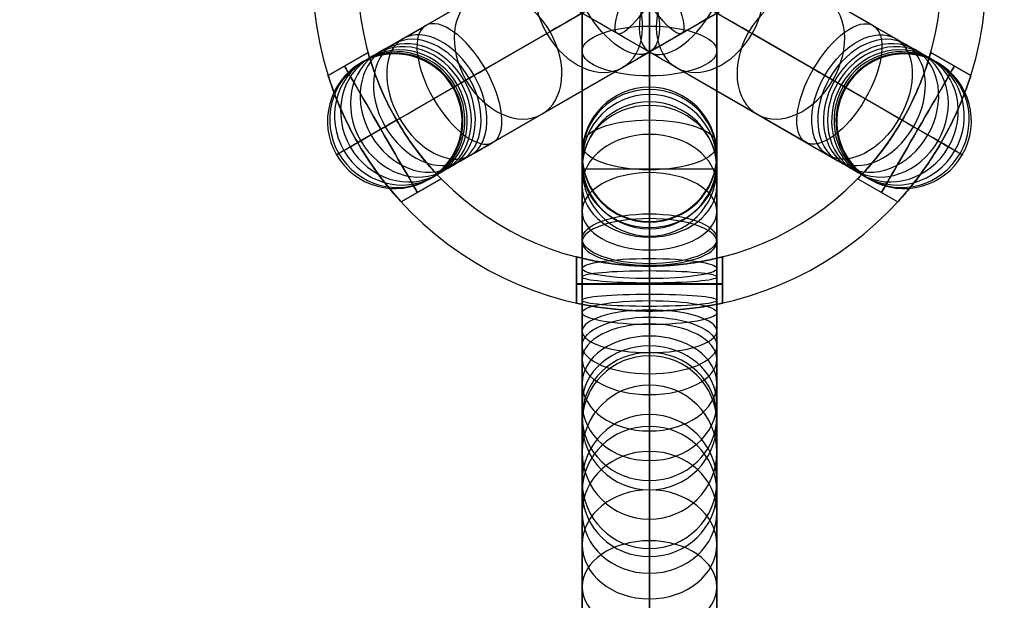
# Model space of a CAD drawing. Header units: millimetres. Extents: x -160 to 160, y -175 to 160.
# Tile 5 of 11: x -28 to 16, y -28 to -2. Entities that reach past the tile are written whole.
import ezdxf

# ---------------------------------------------------------------- set-up
doc = ezdxf.new("R2010")
doc.units = ezdxf.units.MM
doc.header["$MEASUREMENT"] = 0
doc.layers.add('Predefinito', color=7, linetype='Continuous')

msp = doc.modelspace()

# ---------------------------------------------------------------- linework, layer by layer
at = {"layer": 'Predefinito'}
for p, q in [((0, -159.98, -0.078), (0, 160.02, -0.078)), ((0, -159.98, -10.078), (0, 160.02, -10.078)), ((9.959, -2.286, 1423.463), (-139.936, 84.256, 1509.249)), ((-9.959, -2.286, 1457.215), (139.936, 84.256, 1543.002)), ((7.305, -4.218, 1420.775), (-142.59, 82.324, 1506.561)), ((-7.305, -4.218, 1454.527), (142.59, 82.324, 1540.314)), ((-140.282, 80.992, 1511.937), (9.612, -5.55, 1426.151)), ((140.282, 80.992, 1545.69), (-9.612, -5.55, 1459.903)), ((6.959, -7.482, 1423.463), (-142.936, 79.06, 1509.249)), ((-6.959, -7.482, 1457.215), (142.936, 79.06, 1543.002)), ((0, -161.984, 1579.443), (0, 11.1, 1493.656)), ((-3, 9.767, 1490.968), (-3, -163.316, 1576.755)), ((3, 9.767, 1490.968), (3, -163.316, 1576.755)), ((0, 8.435, 1488.28), (0, -164.648, 1574.067)), ((-4.202, 1.038, 1439.064), (-11.392, -3.113, 1447.675)), ((4.202, 1.038, 1405.312), (11.392, -3.113, 1413.922)), ((-0.832, -0.48, 1441.147), (-8.022, -4.631, 1449.757)), ((0.832, -0.48, 1407.394), (8.022, -4.631, 1416.005)), ((0, -10.67, 1477.524), (0, -2.309, 1474.194)), ((-11.762, -6.791, 1445.593), (-4.573, -2.64, 1436.982)), ((11.762, -6.791, 1411.84), (4.573, -2.64, 1403.229)), ((-14.307, -4.507, 1455.5), (-12.526, -3.479, 1455.5)), ((-12.526, -3.479, 1448), (-14.307, -4.507, 1448)), ((-12.526, -3.479, 1451.75), (-14.307, -4.507, 1451.75)), ((-12.526, -3.479, 1448), (-12.526, -3.479, 1455.5)), ((-3, -11.78, 1474.737), (-3, -3.419, 1471.407)), ((3, -11.78, 1474.737), (3, -3.419, 1471.407)), ((12.526, -3.479, 1421.75), (12.526, -3.479, 1414.25)), ((12.526, -3.479, 1414.25), (14.307, -4.507, 1414.25)), ((14.307, -4.507, 1421.75), (12.526, -3.479, 1421.75)), ((14.307, -4.507, 1418), (12.526, -3.479, 1418)), ((-13.416, -3.993, 1455.5), (-13.416, -3.993, 1448)), ((-1.202, -4.158, 1439.064), (-8.392, -8.309, 1447.675)), ((1.202, -4.158, 1405.312), (8.392, -8.309, 1413.922)), ((13.416, -3.993, 1421.75), (13.416, -3.993, 1414.25)), ((-14.307, -4.507, 1455.5), (-14.307, -4.507, 1448)), ((0, -4.529, 1468.62), (0, -12.89, 1471.95)), ((14.307, -4.507, 1414.25), (14.307, -4.507, 1421.75)), ((0, -5.688, 1549.586), (0, -5.035, 1542.115)), ((0, -11.665, 1549.063), (0, -5.688, 1549.586)), ((-11.258, -6.5, 1458.75), (-12.99, -7.5, 1458.75)), ((-11.258, -6.5, 1444.75), (-12.99, -7.5, 1444.75)), ((11.258, -6.5, 1411), (12.99, -7.5, 1411)), ((11.258, -6.5, 1425), (12.99, -7.5, 1425)), ((-3, -8.023, 1541.854), (-3, -8.677, 1549.324)), ((3, -8.023, 1541.854), (3, -8.677, 1549.324)), ((3, -8.677, 1549.324), (-3, -8.677, 1549.324)), ((-9.276, -9.108, 1448), (-11.057, -10.136, 1448)), ((-11.057, -10.136, 1455.5), (-9.276, -9.108, 1455.5)), ((-11.057, -10.136, 1451.75), (-9.276, -9.108, 1451.75)), ((-9.276, -9.108, 1455.5), (-9.276, -9.108, 1448)), ((9.276, -9.108, 1414.25), (11.057, -10.136, 1414.25)), ((9.276, -9.108, 1414.25), (9.276, -9.108, 1421.75)), ((9.276, -9.108, 1421.75), (11.057, -10.136, 1421.75)), ((9.276, -9.108, 1418), (11.057, -10.136, 1418)), ((-10.166, -9.622, 1455.5), (-10.166, -9.622, 1448)), ((10.166, -9.622, 1421.75), (10.166, -9.622, 1414.25)), ((-11.057, -10.136, 1448), (-11.057, -10.136, 1455.5)), ((11.057, -10.136, 1421.75), (11.057, -10.136, 1414.25)), ((0, -11.012, 1541.593), (0, -11.665, 1549.063)), ((-3.25, -12.587, 1475.25), (-3.25, -14.644, 1475.25)), ((-3.25, -12.587, 1475.25), (-3.25, -12.587, 1503.25)), ((-3.25, -12.587, 1503.25), (-3.25, -14.644, 1503.25)), ((-3.25, -14.644, 1489.25), (-3.25, -12.587, 1489.25)), ((-3.25, -12.587, 1535.25), (-3.25, -14.644, 1535.25)), ((3.25, -12.587, 1503.25), (3.25, -12.587, 1475.25)), ((3.25, -12.587, 1475.25), (3.25, -14.644, 1475.25)), ((3.25, -14.644, 1503.25), (3.25, -12.587, 1503.25)), ((3.25, -12.587, 1489.25), (3.25, -14.644, 1489.25)), ((3.25, -12.587, 1535.25), (3.25, -14.644, 1535.25)), ((0, -15, 1538.5), (0, -13, 1538.5)), ((0.001, -13, 1532), (0, -15, 1532)), ((0, -15), (0, -13)), ((0, -15, 1700), (0, -13, 1700)), ((0, -13, 1472), (0, -15, 1472)), ((0, -13, 1506.5), (0, -15, 1506.5)), ((0, -13), (0, -13, 1472)), ((0, -13, 1506.5), (0, -13, 1532)), ((0, -13, 1538.5), (0, -13, 1700)), ((-3.25, -13.615, 1475.25), (-3.25, -13.615, 1503.25)), ((3.25, -13.615, 1475.25), (3.25, -13.615, 1503.25)), ((-3.25, -14.644, 1503.25), (-3.25, -14.644, 1475.25)), ((3.25, -14.644, 1475.25), (3.25, -14.644, 1503.25)), ((0, -15), (0, -15, 1472)), ((0, -15, 1506.5), (0, -15, 1532)), ((0, -15, 1538.5), (0, -15, 1700)), ((0, -151.214, 1602.002), (0, -15.268, 1538.61)), ((-3, -152.482, 1599.283), (-3, -16.536, 1535.891)), ((3, -152.482, 1599.283), (3, -16.536, 1535.891)), ((0, -16.988, 1469.424), (0, -19.603, 1439.538)), ((0, -17.804, 1533.172), (0, -153.75, 1596.564)), ((-3, -22.592, 1439.8), (-3, -19.977, 1469.686)), ((3, -22.592, 1439.8), (3, -19.977, 1469.686)), ((0, -25.58, 1440.061), (0, -22.966, 1469.947))]:
    msp.add_line(p, q, dxfattribs=at)
at = {"layer": 'Predefinito', "extrusion": (1, -4.95646e-13, 4.98038e-13)}
msp.add_arc((-1.199, 1476.981), 9, 248.2863, 316.0467, dxfattribs=at)
at = {"layer": 'Predefinito', "extrusion": (1, -1.39473e-13, 5.68804e-13)}
msp.add_arc((-1.199, 1476.981, -3), 6, 248.2863, 316.0467, dxfattribs=at)
at = {"layer": 'Predefinito', "extrusion": (1, -1.17701e-13, 4.67814e-13)}
msp.add_arc((-1.199, 1476.981, 3), 6, 248.2863, 316.0467, dxfattribs=at)
at = {"layer": 'Predefinito', "extrusion": (-0.5, 0.866025, 4.14134e-13)}
msp.add_arc((-1.199, 1443.229, 0), 9, 248.2863, 316.0467, dxfattribs=at)
at = {"layer": 'Predefinito', "extrusion": (0.5, 0.866025, -4.39987e-13)}
msp.add_arc((1.199, 1409.476), 9, 223.9533, 291.7137, dxfattribs=at)
at = {"layer": 'Predefinito', "extrusion": (-0.601084, -0.347036, 0.719906)}
for centre, start, end in [((0, 996.568, 1038.156), 90, 270), ((0, 996.568, 1044.137), 90, 270), ((0, 996.568, 1038.156), 270, 90), ((0, 996.568, 1050.117), 90, 270), ((0, 996.568, 1044.137), 270, 90), ((0, 996.568, 1050.117), 270, 90)]:
    msp.add_arc(centre, 3, start, end, dxfattribs=at)
at = {"layer": 'Predefinito', "extrusion": (0.601084, -0.347036, 0.719906)}
for centre, start, end in [((0, 973.141, 1013.858), 270, 90), ((0, 973.141, 1013.858), 90, 270), ((0, 973.141, 1019.838), 270, 90), ((0, 973.141, 1019.838), 90, 270), ((0, 973.141, 1025.819), 270, 90), ((0, 973.141, 1025.819), 90, 270)]:
    msp.add_arc(centre, 3, start, end, dxfattribs=at)
at = {"layer": 'Predefinito', "extrusion": (1, 7.46743e-13, 1.45532e-12)}
msp.add_arc((-1.199, 1476.981, 0), 3, 248.2863, 316.0467, dxfattribs=at)
at = {"layer": 'Predefinito'}
for centre, radius, end in [((0, 0.02, -0.078), 160, 0), ((0, 0.02, -10.078), 160, 0), ((0, 0.02, -5.078), 160, 0), ((0, 0, 1700), 15, 360), ((0, 0), 15, 360), ((0, 0, 850), 15, 360), ((0, 0), 13, 360), ((0, 0, 1700), 13, 360), ((0, 0, 850), 13, 360)]:
    msp.add_arc(centre, radius, 180, end, dxfattribs=at)
at = {"layer": 'Predefinito', "extrusion": (0.846574, -0.48877, 0.210752)}
msp.add_arc((0, 1372.071, 295.878), 3, 90, 270, dxfattribs=at)
at = {"layer": 'Predefinito', "extrusion": (0.846574, 0.48877, -0.210752)}
msp.add_arc((0, 1405.066, -302.992), 3, 90, 270, dxfattribs=at)
at = {"layer": 'Predefinito', "extrusion": (0.753862, 0.435242, -0.492195)}
msp.add_arc((0, 1250.899, -709.306), 3, 90, 270, dxfattribs=at)
at = {"layer": 'Predefinito', "extrusion": (0.753862, -0.435242, 0.492195)}
msp.add_arc((0, 1221.518, 692.693), 3, 90, 270, dxfattribs=at)
at = {"layer": 'Predefinito', "extrusion": (0.5, 0.866025, -4.29084e-13)}
msp.add_arc((1.199, 1409.476, -3), 6, 223.9533, 291.7137, dxfattribs=at)
at = {"layer": 'Predefinito', "extrusion": (-0.5, 0.866025, 5.62908e-13)}
msp.add_arc((-1.199, 1443.229, -3), 6, 248.2863, 316.0467, dxfattribs=at)
at = {"layer": 'Predefinito', "extrusion": (0.775946, 0.447992, 0.444084)}
for start, end in [(270, 90), (90, 270)]:
    msp.add_arc((0, 1309.981, 638.375), 3, start, end, dxfattribs=at)
at = {"layer": 'Predefinito', "extrusion": (0.775946, -0.447992, -0.444084)}
for start, end in [(270, 90), (90, 270)]:
    msp.add_arc((0, 1279.739, -623.386), 3, start, end, dxfattribs=at)
at = {"layer": 'Predefinito', "extrusion": (-0.5, 0.866025, 7.10044e-14)}
msp.add_arc((7.103, 1451.839, 3), 6, 316.0467, 63.6352, dxfattribs=at)
at = {"layer": 'Predefinito', "extrusion": (0.667039, 0.385115, 0.637766)}
for start, end in [(270, 90), (90, 270)]:
    msp.add_arc((0, 1128.781, 920.463), 3, start, end, dxfattribs=at)
at = {"layer": 'Predefinito', "extrusion": (5.26665e-13, 0.929044, -0.36997)}
msp.add_arc((0, 1365.737, -547.552), 3, 270, 90, dxfattribs=at)
at = {"layer": 'Predefinito', "extrusion": (-6.74108e-13, 0.929044, -0.36997)}
msp.add_arc((0, 1365.737, -547.552), 3, 90, 270, dxfattribs=at)
at = {"layer": 'Predefinito', "extrusion": (0.667039, -0.385115, -0.637766)}
for start, end in [(270, 90), (90, 270)]:
    msp.add_arc((0, 1102.783, -898.937), 3, start, end, dxfattribs=at)
at = {"layer": 'Predefinito', "extrusion": (0.5, 0.866025, -7.17012e-14)}
msp.add_arc((-7.103, 1418.087, 3), 6, 116.3648, 223.9533, dxfattribs=at)
at = {"layer": 'Predefinito', "extrusion": (0.339797, 0.196182, 0.91981)}
for start, end in [(270, 90), (90, 270)]:
    msp.add_arc((0, 582.183, 1332.63), 3, start, end, dxfattribs=at)
at = {"layer": 'Predefinito', "extrusion": (-0.442047, -0.255216, 0.859918)}
for start, end in [(90, 270), (270, 90)]:
    msp.add_arc((0, 728.957, 1252.089), 3, start, end, dxfattribs=at)
at = {"layer": 'Predefinito', "extrusion": (0.518019, 0.299078, 0.801379)}
for start, end in [(270, 90), (90, 270)]:
    msp.add_arc((0, 880.12, 1159.225), 3, start, end, dxfattribs=at)
at = {"layer": 'Predefinito', "extrusion": (-0.518019, 0.299078, 0.801379)}
for start, end in [(90, 270), (270, 90)]:
    msp.add_arc((0, 859.93, 1132.176), 3, start, end, dxfattribs=at)
at = {"layer": 'Predefinito', "extrusion": (0.442047, -0.255216, 0.859918)}
for start, end in [(270, 90), (90, 270)]:
    msp.add_arc((0, 711.729, 1223.064), 3, start, end, dxfattribs=at)
at = {"layer": 'Predefinito', "extrusion": (-0.339797, 0.196182, 0.91981)}
for start, end in [(90, 270), (270, 90)]:
    msp.add_arc((0, 568.939, 1301.584), 3, start, end, dxfattribs=at)
at = {"layer": 'Predefinito', "extrusion": (-0.051658, -0.029825, 0.998219)}
for start, end in [(90, 270), (270, 90)]:
    msp.add_arc((0, 73.511, 1449.678), 3, start, end, dxfattribs=at)
at = {"layer": 'Predefinito', "extrusion": (-0.254014, -0.146655, 0.956017)}
for start, end in [(90, 270), (270, 90)]:
    msp.add_arc((0, 413.049, 1390.067), 3, start, end, dxfattribs=at)
at = {"layer": 'Predefinito', "extrusion": (0.254014, -0.146655, 0.956017)}
for start, end in [(270, 90), (90, 270)]:
    msp.add_arc((0, 403.149, 1357.799), 3, start, end, dxfattribs=at)
at = {"layer": 'Predefinito', "extrusion": (0.051658, -0.029825, 0.998219)}
for start, end in [(270, 90), (90, 270)]:
    msp.add_arc((0, 71.498, 1415.985), 3, start, end, dxfattribs=at)
at = {"layer": 'Predefinito', "extrusion": (0.148016, 0.085457, 0.985286)}
for start, end in [(270, 90), (90, 270)]:
    msp.add_arc((0, 261.138, 1429.263), 3, start, end, dxfattribs=at)
at = {"layer": 'Predefinito', "extrusion": (-0.148016, 0.085457, 0.985286)}
for start, end in [(90, 270), (270, 90)]:
    msp.add_arc((0, 255.369, 1396.007), 3, start, end, dxfattribs=at)
at = {"layer": 'Predefinito', "extrusion": (0.866025, 0.5, -8.65682e-15)}
msp.add_arc((0, 1455.5, -13.806), 3.25, 0, 180, dxfattribs=at)
at = {"layer": 'Predefinito', "extrusion": (0.866025, 0.5, -2.57991e-15)}
msp.add_arc((0, 1448, -13.806), 3.25, 180, 0, dxfattribs=at)
at = {"layer": 'Predefinito', "extrusion": (-0.5, 0.866025, 2.02974e-13)}
msp.add_arc((7.103, 1451.839), 3, 316.0467, 63.6352, dxfattribs=at)
at = {"layer": 'Predefinito', "extrusion": (0.5, 0.866025, -2.15639e-13)}
msp.add_arc((-7.103, 1418.087), 3, 116.3648, 223.9533, dxfattribs=at)
at = {"layer": 'Predefinito', "extrusion": (0.866025, -0.5, 2.66716e-15)}
msp.add_arc((0, 1414.25, 13.806), 3.25, 180, 0, dxfattribs=at)
at = {"layer": 'Predefinito', "extrusion": (0.866025, -0.5, 1.32627e-14)}
msp.add_arc((0, 1421.75, 13.806), 3.25, 0, 180, dxfattribs=at)
at = {"layer": 'Predefinito', "extrusion": (1, -3.593e-13, -4.63212e-14)}
msp.add_arc((-14, 1541.329), 9, 245, 5.0161, dxfattribs=at)
at = {"layer": 'Predefinito', "extrusion": (-2.32127e-13, -0.087156, 0.996195)}
msp.add_arc((0, 126.389, 1536.686), 3, 90, 270, dxfattribs=at)
at = {"layer": 'Predefinito', "extrusion": (-1.27582e-12, 0.169185, 0.985584)}
msp.add_arc((0, 268.568, 1516.743), 3, 270, 90, dxfattribs=at)
at = {"layer": 'Predefinito', "extrusion": (-1.53993e-13, -0.087156, 0.996195)}
msp.add_arc((0, 126.389, 1536.686), 3, 270, 90, dxfattribs=at)
at = {"layer": 'Predefinito', "extrusion": (-4.5213e-13, 0.169185, 0.985584)}
msp.add_arc((0, 268.568, 1516.743), 3, 90, 270, dxfattribs=at)
at = {"layer": 'Predefinito', "extrusion": (-0.5, 0.866025, 3.47055e-15)}
msp.add_arc((7.103, 1451.839), 9, 316.0467, 63.6352, dxfattribs=at)
at = {"layer": 'Predefinito', "extrusion": (1.46644e-12, -0.087156, 0.996195)}
msp.add_arc((0, 126.389, 1544.185), 3, 90, 270, dxfattribs=at)
at = {"layer": 'Predefinito', "extrusion": (3.30356e-14, -0.087156, 0.996195)}
msp.add_arc((0, 126.389, 1540.435), 3, 90, 270, dxfattribs=at)
at = {"layer": 'Predefinito', "extrusion": (-4.17447e-14, -0.087156, 0.996195)}
msp.add_arc((0, 126.389, 1540.435), 3, 270, 90, dxfattribs=at)
at = {"layer": 'Predefinito', "extrusion": (1.46956e-12, -0.087156, 0.996195)}
msp.add_arc((0, 126.389, 1544.185), 3, 270, 90, dxfattribs=at)
at = {"layer": 'Predefinito', "extrusion": (0.5, 0.866025, -2.2574e-14)}
msp.add_arc((-7.103, 1418.087), 9, 116.3648, 223.9533, dxfattribs=at)
at = {"layer": 'Predefinito', "extrusion": (-7.5699e-13, 0.422654, 0.906291)}
msp.add_arc((0, 658.136, 1390.977), 3, 270, 90, dxfattribs=at)
at = {"layer": 'Predefinito', "extrusion": (-7.62371e-13, 0.422654, 0.906291)}
msp.add_arc((0, 658.136, 1390.977), 3, 90, 270, dxfattribs=at)
at = {"layer": 'Predefinito', "extrusion": (9.03642e-12, 0.929044, -0.36997)}
msp.add_arc((0, 1365.737, -552.053), 3, 270, 90, dxfattribs=at)
at = {"layer": 'Predefinito', "extrusion": (8.88633e-12, 0.929044, -0.36997)}
msp.add_arc((0, 1365.737, -552.053), 3, 90, 270, dxfattribs=at)
at = {"layer": 'Predefinito', "extrusion": (-3.46371e-13, 0.646298, 0.763085)}
msp.add_arc((0, 1000.841, 1167.118), 3, 270, 90, dxfattribs=at)
at = {"layer": 'Predefinito', "extrusion": (-3.28576e-13, 0.646298, 0.763085)}
msp.add_arc((0, 1000.841, 1167.118), 3, 90, 270, dxfattribs=at)
at = {"layer": 'Predefinito', "extrusion": (-0.5, 0.866025, 8.40144e-14)}
msp.add_arc((7.103, 1451.839, -3), 6, 316.0467, 63.6352, dxfattribs=at)
at = {"layer": 'Predefinito', "extrusion": (1, -1.01372e-13, 1.44709e-13)}
msp.add_arc((-14, 1541.329, -3), 6, 245, 5.0241, dxfattribs=at)
at = {"layer": 'Predefinito', "extrusion": (1, -7.18262e-14, 1.02532e-13)}
msp.add_arc((-14, 1541.329, 3), 6, 245, 5.0241, dxfattribs=at)
at = {"layer": 'Predefinito', "extrusion": (0.5, 0.866025, -9.35072e-14)}
msp.add_arc((-7.103, 1418.087, -3), 6, 116.3648, 223.9533, dxfattribs=at)
at = {"layer": 'Predefinito', "extrusion": (-3.79591e-13, 0.819152, 0.573576)}
msp.add_arc((0, 1264.613, 872.603), 3, 270, 90, dxfattribs=at)
at = {"layer": 'Predefinito', "extrusion": (-5.13719e-15, 0.819152, 0.573576)}
msp.add_arc((0, 1264.613, 872.603), 3, 90, 270, dxfattribs=at)
at = {"layer": 'Predefinito', "extrusion": (1.75467e-11, 0.929044, -0.36997)}
msp.add_arc((0, 1365.737, -556.553), 3, 270, 90, dxfattribs=at)
at = {"layer": 'Predefinito', "extrusion": (-3.94967e-13, 0.938113, 0.346329)}
msp.add_arc((0, 1444.789, 520.673), 3, 270, 90, dxfattribs=at)
at = {"layer": 'Predefinito', "extrusion": (1, -3.90599e-13, -3.84468e-15)}
msp.add_arc((-14, 1469.163), 9, 68.2862, 174.9999, dxfattribs=at)
at = {"layer": 'Predefinito', "extrusion": (1.75181e-11, 0.929044, -0.36997)}
msp.add_arc((0, 1365.737, -556.553), 3, 90, 270, dxfattribs=at)
at = {"layer": 'Predefinito', "extrusion": (4.38042e-13, 0.938113, 0.346329)}
msp.add_arc((0, 1444.789, 520.673), 3, 90, 270, dxfattribs=at)
at = {"layer": 'Predefinito', "extrusion": (1, 9.47702e-13, 3.24715e-13)}
msp.add_arc((-14, 1541.329), 3, 245, 5.0483, dxfattribs=at)
at = {"layer": 'Predefinito', "extrusion": (1, 5.30612e-14, -1.09842e-13)}
msp.add_arc((-14, 1469.163, -3), 6, 68.2862, 174.9999, dxfattribs=at)
at = {"layer": 'Predefinito', "extrusion": (1, 1.17428e-14, -4.27931e-14)}
msp.add_arc((-14, 1469.163, 3), 6, 68.2862, 174.9999, dxfattribs=at)
at = {"layer": 'Predefinito', "extrusion": (1.7073e-11, 0.988866, -0.148807)}
msp.add_arc((0, 1456.722, -232.466), 3, 270, 90, dxfattribs=at)
at = {"layer": 'Predefinito', "extrusion": (1.68703e-11, 0.988866, -0.148807)}
msp.add_arc((0, 1456.722, -232.466), 3, 90, 270, dxfattribs=at)
at = {"layer": 'Predefinito', "extrusion": (1, 1.19198e-12, -6.6191e-14)}
msp.add_arc((-14, 1469.163), 3, 68.2862, 174.9999, dxfattribs=at)
at = {"layer": 'Predefinito', "extrusion": (2.47906e-14, 0.996191, 0.087196)}
msp.add_arc((0, 1530.679, 120.45), 3, 270, 90, dxfattribs=at)
at = {"layer": 'Predefinito', "extrusion": (4.33167e-14, 0.996191, 0.087196)}
msp.add_arc((0, 1530.679, 120.45), 3, 90, 270, dxfattribs=at)
at = {"layer": 'Predefinito', "extrusion": (0, 1, 0)}
for centre, start, end in [((0, 1535.25, -13.794), 269.9903, 90), ((0, 1475.25, -13.806), 180, 0), ((0, 1503.25, -13.806), 0, 180)]:
    msp.add_arc(centre, 3.25, start, end, dxfattribs=at)
at = {"layer": 'Predefinito', "extrusion": (-2.73286e-16, 1, -2.7329e-16)}
msp.add_arc((0, 1535.25, -13.782), 3.25, 90, 269.9982, dxfattribs=at)
at = {"layer": 'Predefinito', "extrusion": (1.47968e-11, 0.996248, 0.08654)}
msp.add_arc((0, 1470.862, 113.194), 3, 270, 90, dxfattribs=at)
at = {"layer": 'Predefinito', "extrusion": (1.49729e-11, 0.996248, 0.08654)}
msp.add_arc((0, 1470.862, 113.194), 3, 90, 270, dxfattribs=at)
at = {"layer": 'Predefinito', "extrusion": (-2.1292e-13, 0.984011, -0.17811)}
msp.add_arc((0, 1508.19, -288.303), 3, 270, 90, dxfattribs=at)
at = {"layer": 'Predefinito', "extrusion": (8.36763e-14, 0.984011, -0.17811)}
msp.add_arc((0, 1508.19, -288.303), 3, 90, 270, dxfattribs=at)
at = {"layer": 'Predefinito', "extrusion": (-1.17692e-13, 0.906308, -0.422618)}
msp.add_arc((0, 1385.001, -664.082), 3, 270, 90, dxfattribs=at)
at = {"layer": 'Predefinito', "extrusion": (1.20137e-11, 0.948395, 0.317092)}
msp.add_arc((0, 1403.785, 452.582), 3, 270, 90, dxfattribs=at)
at = {"layer": 'Predefinito', "extrusion": (1.2018e-11, 0.948395, 0.317092)}
msp.add_arc((0, 1403.785, 452.582), 3, 90, 270, dxfattribs=at)
at = {"layer": 'Predefinito', "extrusion": (-2.11974e-13, 0.906308, -0.422618)}
msp.add_arc((0, 1385.001, -664.082), 3, 90, 270, dxfattribs=at)
at = {"layer": 'Predefinito', "extrusion": (9.57194e-12, 0.851333, 0.524626)}
msp.add_arc((0, 1264.091, 758.842), 3, 270, 90, dxfattribs=at)
at = {"layer": 'Predefinito', "extrusion": (8.16017e-12, 0.851333, 0.524626)}
msp.add_arc((0, 1264.091, 758.842), 3, 90, 270, dxfattribs=at)
at = {"layer": 'Predefinito', "extrusion": (7.01115e-12, 0.709583, 0.704622)}
msp.add_arc((0, 1058.357, 1025.27), 3, 270, 90, dxfattribs=at)
at = {"layer": 'Predefinito', "extrusion": (4.73494e-12, 0.709583, 0.704622)}
msp.add_arc((0, 1058.357, 1025.27), 3, 90, 270, dxfattribs=at)
at = {"layer": 'Predefinito', "extrusion": (4.08395e-12, 0.525153, 0.851008)}
msp.add_arc((0, 789.45, 1242.917), 3, 270, 90, dxfattribs=at)
at = {"layer": 'Predefinito', "extrusion": (1.70744e-12, 0.525153, 0.851008)}
msp.add_arc((0, 789.45, 1242.917), 3, 90, 270, dxfattribs=at)
at = {"layer": 'Predefinito', "extrusion": (1.16014e-13, 0.087158, 0.996194)}
msp.add_arc((0, 147.996, 1462.352), 3, 270, 90, dxfattribs=at)
at = {"layer": 'Predefinito', "extrusion": (5.83508e-13, 0.311606, 0.950212)}
msp.add_arc((0, 477.102, 1391.653), 3, 270, 90, dxfattribs=at)
at = {"layer": 'Predefinito', "extrusion": (-6.31199e-13, 0.311606, 0.950212)}
msp.add_arc((0, 477.102, 1391.653), 3, 90, 270, dxfattribs=at)
at = {"layer": 'Predefinito', "extrusion": (1.94614e-13, 0.087158, 0.996194)}
msp.add_arc((0, 147.996, 1462.352), 3, 90, 270, dxfattribs=at)
at = {"layer": 'Predefinito', "extrusion": (3.06165e-13, 0.087158, 0.996194)}
msp.add_arc((0, 147.996, 1447.352), 3, 270, 90, dxfattribs=at)
at = {"layer": 'Predefinito', "extrusion": (4.05032e-15, 0.087158, 0.996194)}
msp.add_arc((0, 147.996, 1447.352), 3, 90, 270, dxfattribs=at)
at = {"layer": 'Predefinito', "extrusion": (1.88878e-12, 0.087158, 0.996194)}
msp.add_arc((0, 147.996, 1432.352), 3, 270, 90, dxfattribs=at)
at = {"layer": 'Predefinito', "extrusion": (1, -1.71634e-13, 1.96289e-15)}
msp.add_arc((-37.535, 1441.107), 18, 187.5, 354.9999, dxfattribs=at)
at = {"layer": 'Predefinito', "extrusion": (-1.43014e-12, 0.087158, 0.996194)}
msp.add_arc((0, 147.996, 1432.352), 3, 90, 270, dxfattribs=at)
at = {"layer": 'Predefinito', "extrusion": (3.19495e-13, 0.256332, 0.966589)}
msp.add_arc((0, 390.683, 1383.337), 3, 270, 90, dxfattribs=at)
at = {"layer": 'Predefinito', "extrusion": (3.21923e-13, 0.256332, 0.966589)}
msp.add_arc((0, 390.683, 1383.337), 3, 90, 270, dxfattribs=at)
at = {"layer": 'Predefinito', "extrusion": (-1.39405e-13, 0.426013, 0.904717)}
msp.add_arc((0, 632.888, 1287.804), 3, 270, 90, dxfattribs=at)
at = {"layer": 'Predefinito', "extrusion": (-1.46972e-13, 0.426013, 0.904717)}
msp.add_arc((0, 632.888, 1287.804), 3, 90, 270, dxfattribs=at)
at = {"layer": 'Predefinito', "extrusion": (1, 1.53152e-14, -1.03828e-14)}
msp.add_arc((-37.535, 1441.107, -3), 15, 187.5, 354.9999, dxfattribs=at)
at = {"layer": 'Predefinito', "extrusion": (1, 1.51239e-14, -1.61401e-15)}
msp.add_arc((-37.535, 1441.107, 3), 15, 187.5, 354.9999, dxfattribs=at)
at = {"layer": 'Predefinito', "extrusion": (7.47748e-13, 0.587041, 0.809558)}
msp.add_arc((0, 861.375, 1144.625), 3, 270, 90, dxfattribs=at)
at = {"layer": 'Predefinito', "extrusion": (3.1338e-13, 0.587041, 0.809558)}
msp.add_arc((0, 861.375, 1144.625), 3, 90, 270, dxfattribs=at)
at = {"layer": 'Predefinito', "extrusion": (8.25566e-13, 0.729867, 0.683589)}
msp.add_arc((0, 1062.475, 957.73), 3, 270, 90, dxfattribs=at)
at = {"layer": 'Predefinito', "extrusion": (-7.90918e-13, 0.729867, 0.683589)}
msp.add_arc((0, 1062.475, 957.73), 3, 90, 270, dxfattribs=at)
at = {"layer": 'Predefinito', "extrusion": (1, 2.94574e-13, 4.32255e-14)}
msp.add_arc((-37.535, 1441.107), 12, 187.5, 354.9999, dxfattribs=at)
at = {"layer": 'Predefinito'}
for points, knots in [([(-12.526, -3.479, 1455.5), (-12.526, -3.479, 1455.923), (-12.504, -3.561, 1456.34), (-12.409, -3.879, 1457.13), (-12.335, -4.115, 1457.492), (-12.125, -4.698, 1458.102), (-11.99, -5.039, 1458.344), (-11.66, -5.762, 1458.668), (-11.47, -6.134, 1458.75), (-11.047, -6.866, 1458.75), (-10.82, -7.217, 1458.668), (-10.359, -7.864, 1458.345), (-10.131, -8.152, 1458.103), (-9.732, -8.625, 1457.493), (-9.564, -8.806, 1457.131), (-9.336, -9.048, 1456.341), (-9.276, -9.108, 1455.923), (-9.276, -9.108, 1455.5)], [0, 0, 0, 0, 0.00125599, 0.00125599, 0.0025479, 0.0025479, 0.00384234, 0.00384234, 0.00509916, 0.00509916, 0.00635601, 0.00635601, 0.00764943, 0.00764943, 0.00894088, 0.00894088, 0.01019838, 0.01019838, 0.01019838, 0.01019838]), ([(-9.276, -9.108, 1448), (-9.276, -9.108, 1447.577), (-9.336, -9.048, 1447.161), (-9.564, -8.807, 1446.371), (-9.732, -8.625, 1446.008), (-10.131, -8.152, 1445.398), (-10.359, -7.864, 1445.156), (-10.82, -7.217, 1444.832), (-11.047, -6.866, 1444.75), (-11.47, -6.134, 1444.75), (-11.66, -5.762, 1444.832), (-11.99, -5.039, 1445.156), (-12.125, -4.698, 1445.398), (-12.335, -4.116, 1446.007), (-12.409, -3.88, 1446.369), (-12.504, -3.561, 1447.16), (-12.526, -3.479, 1447.577), (-12.526, -3.479, 1448)], [0, 0, 0, 0, 0.00125601, 0.00125601, 0.00254793, 0.00254793, 0.00384237, 0.00384237, 0.00509918, 0.00509918, 0.00635603, 0.00635603, 0.00764943, 0.00764943, 0.00894088, 0.00894088, 0.01019838, 0.01019838, 0.01019838, 0.01019838]), ([(12.526, -3.479, 1414.25), (12.526, -3.479, 1413.828), (12.504, -3.561, 1413.411), (12.409, -3.879, 1412.621), (12.335, -4.115, 1412.258), (12.125, -4.698, 1411.648), (11.99, -5.039, 1411.406), (11.66, -5.762, 1411.083), (11.47, -6.134, 1411), (11.047, -6.866, 1411), (10.82, -7.217, 1411.083), (10.359, -7.864, 1411.406), (10.131, -8.152, 1411.648), (9.732, -8.625, 1412.257), (9.564, -8.806, 1412.62), (9.336, -9.048, 1413.41), (9.276, -9.108, 1413.827), (9.276, -9.108, 1414.25)], [0, 0, 0, 0, 0.00125599, 0.00125599, 0.0025479, 0.0025479, 0.00384234, 0.00384234, 0.00509916, 0.00509916, 0.00635601, 0.00635601, 0.00764943, 0.00764943, 0.00894088, 0.00894088, 0.01019838, 0.01019838, 0.01019838, 0.01019838]), ([(9.276, -9.108, 1421.75), (9.276, -9.108, 1422.173), (9.336, -9.048, 1422.59), (9.564, -8.807, 1423.38), (9.732, -8.625, 1423.742), (10.131, -8.152, 1424.353), (10.359, -7.864, 1424.595), (10.82, -7.217, 1424.918), (11.047, -6.866, 1425), (11.47, -6.134, 1425), (11.66, -5.762, 1424.918), (11.99, -5.039, 1424.595), (12.125, -4.698, 1424.353), (12.335, -4.116, 1423.743), (12.409, -3.88, 1423.381), (12.504, -3.561, 1422.591), (12.526, -3.479, 1422.173), (12.526, -3.479, 1421.75)], [0, 0, 0, 0, 0.00125601, 0.00125601, 0.00254793, 0.00254793, 0.00384237, 0.00384237, 0.00509918, 0.00509918, 0.00635603, 0.00635603, 0.00764943, 0.00764943, 0.00894088, 0.00894088, 0.01019838, 0.01019838, 0.01019838, 0.01019838]), ([(-11.057, -10.136, 1455.5), (-11.057, -10.136, 1455.919), (-11.113, -10.076, 1456.333), (-11.331, -9.831, 1457.125), (-11.493, -9.644, 1457.491), (-11.883, -9.16, 1458.105), (-12.105, -8.866, 1458.348), (-12.557, -8.213, 1458.669), (-12.78, -7.864, 1458.75), (-13.2, -7.137, 1458.75), (-13.392, -6.769, 1458.669), (-13.731, -6.051, 1458.348), (-13.874, -5.711, 1458.105), (-14.099, -5.131, 1457.491), (-14.179, -4.897, 1457.125), (-14.282, -4.587, 1456.333), (-14.307, -4.507, 1455.92), (-14.307, -4.507, 1455.5)], [-0.01018836, -0.01018836, -0.01018836, -0.01018836, -0.00894207, -0.00894207, -0.00764127, -0.00764127, -0.00634207, -0.00634207, -0.00509417, -0.00509417, -0.00384729, -0.00384729, -0.00254709, -0.00254709, -0.00124636, -0.00124636, 0, 0, 0, 0]), ([(-14.307, -4.507, 1448), (-14.307, -4.507, 1447.581), (-14.282, -4.587, 1447.167), (-14.179, -4.897, 1446.375), (-14.099, -5.131, 1446.01), (-13.874, -5.711, 1445.395), (-13.731, -6.05, 1445.153), (-13.392, -6.768, 1444.831), (-13.2, -7.136, 1444.75), (-12.781, -7.863, 1444.75), (-12.558, -8.213, 1444.831), (-12.106, -8.866, 1445.152), (-11.883, -9.16, 1445.395), (-11.493, -9.644, 1446.01), (-11.331, -9.831, 1446.375), (-11.113, -10.076, 1447.167), (-11.057, -10.136, 1447.581), (-11.057, -10.136, 1448)], [-0.01018836, -0.01018836, -0.01018836, -0.01018836, -0.00894207, -0.00894207, -0.00764127, -0.00764127, -0.00634207, -0.00634207, -0.00509417, -0.00509417, -0.00384729, -0.00384729, -0.00254709, -0.00254709, -0.00124636, -0.00124636, 0, 0, 0, 0]), ([(11.057, -10.136, 1414.25), (11.057, -10.136, 1413.831), (11.113, -10.076, 1413.417), (11.331, -9.831, 1412.625), (11.493, -9.644, 1412.26), (11.883, -9.16, 1411.645), (12.105, -8.866, 1411.403), (12.557, -8.213, 1411.081), (12.78, -7.864, 1411), (13.2, -7.137, 1411), (13.392, -6.769, 1411.081), (13.731, -6.051, 1411.402), (13.874, -5.711, 1411.645), (14.099, -5.131, 1412.26), (14.179, -4.897, 1412.625), (14.282, -4.587, 1413.417), (14.307, -4.507, 1413.831), (14.307, -4.507, 1414.25)], [-0.01018836, -0.01018836, -0.01018836, -0.01018836, -0.00894207, -0.00894207, -0.00764127, -0.00764127, -0.00634207, -0.00634207, -0.00509417, -0.00509417, -0.00384729, -0.00384729, -0.00254709, -0.00254709, -0.00124636, -0.00124636, 0, 0, 0, 0]), ([(14.307, -4.507, 1421.75), (14.307, -4.507, 1422.17), (14.282, -4.587, 1422.584), (14.179, -4.897, 1423.375), (14.099, -5.131, 1423.741), (13.874, -5.711, 1424.355), (13.731, -6.05, 1424.598), (13.392, -6.768, 1424.919), (13.2, -7.136, 1425), (12.781, -7.863, 1425), (12.558, -8.213, 1424.919), (12.106, -8.866, 1424.598), (11.883, -9.16, 1424.355), (11.493, -9.644, 1423.741), (11.331, -9.831, 1423.375), (11.113, -10.076, 1422.584), (11.057, -10.136, 1422.17), (11.057, -10.136, 1421.75)], [-0.01018836, -0.01018836, -0.01018836, -0.01018836, -0.00894207, -0.00894207, -0.00764127, -0.00764127, -0.00634207, -0.00634207, -0.00509417, -0.00509417, -0.00384729, -0.00384729, -0.00254709, -0.00254709, -0.00124636, -0.00124636, 0, 0, 0, 0]), ([(3.25, -12.587, 1475.25), (3.25, -12.587, 1474.827), (3.168, -12.609, 1474.411), (2.845, -12.686, 1473.621), (2.604, -12.74, 1473.258), (1.995, -12.85, 1472.648), (1.631, -12.904, 1472.406), (0.84, -12.979, 1472.082), (0.423, -13, 1472), (-0.423, -13, 1472), (-0.84, -12.979, 1472.082), (-1.631, -12.904, 1472.406), (-1.994, -12.85, 1472.647), (-2.603, -12.74, 1473.257), (-2.845, -12.686, 1473.62), (-3.168, -12.609, 1474.41), (-3.25, -12.587, 1474.827), (-3.25, -12.587, 1475.25)], [0, 0, 0, 0, 0.00125604, 0.00125604, 0.00254723, 0.00254723, 0.00384211, 0.00384211, 0.0050992, 0.0050992, 0.00635626, 0.00635626, 0.00764936, 0.00764936, 0.00894221, 0.00894221, 0.01019838, 0.01019838, 0.01019838, 0.01019838]), ([(-3.25, -12.587, 1503.25), (-3.25, -12.587, 1503.673), (-3.168, -12.609, 1504.089), (-2.845, -12.686, 1504.879), (-2.604, -12.74, 1505.242), (-1.995, -12.85, 1505.852), (-1.631, -12.904, 1506.094), (-0.84, -12.979, 1506.418), (-0.423, -13, 1506.5), (0.423, -13, 1506.5), (0.84, -12.979, 1506.418), (1.631, -12.904, 1506.094), (1.994, -12.85, 1505.853), (2.603, -12.74, 1505.243), (2.845, -12.686, 1504.88), (3.168, -12.609, 1504.09), (3.25, -12.587, 1503.673), (3.25, -12.587, 1503.25)], [0, 0, 0, 0, 0.00125604, 0.00125604, 0.00254723, 0.00254723, 0.00384211, 0.00384211, 0.0050992, 0.0050992, 0.00635626, 0.00635626, 0.00764936, 0.00764936, 0.00894221, 0.00894221, 0.01019838, 0.01019838, 0.01019838, 0.01019838]), ([(0.001, -13, 1532), (-0.422, -13, 1532), (-0.839, -12.979, 1532.082), (-1.63, -12.904, 1532.405), (-1.993, -12.85, 1532.647), (-2.603, -12.741, 1533.257), (-2.845, -12.686, 1533.62), (-3.168, -12.609, 1534.41), (-3.25, -12.587, 1534.827), (-3.25, -12.587, 1535.672), (-3.168, -12.609, 1536.089), (-2.845, -12.686, 1536.879), (-2.604, -12.74, 1537.242), (-1.994, -12.85, 1537.852), (-1.631, -12.903, 1538.094), (-0.84, -12.979, 1538.418), (-0.423, -13, 1538.5), (0, -13, 1538.5)], [0.01020021, 0.01020021, 0.01020021, 0.01020021, 0.01145723, 0.01145723, 0.01275085, 0.01275085, 0.01404388, 0.01404388, 0.01530031, 0.01530031, 0.01655656, 0.01655656, 0.01784873, 0.01784873, 0.0191434, 0.0191434, 0.02040041, 0.02040041, 0.02040041, 0.02040041]), ([(0, -13, 1538.5), (0.423, -13, 1538.5), (0.84, -12.979, 1538.418), (1.631, -12.903, 1538.094), (1.994, -12.85, 1537.853), (2.603, -12.74, 1537.243), (2.844, -12.686, 1536.881), (3.168, -12.609, 1536.091), (3.25, -12.587, 1535.673), (3.25, -12.587, 1534.828), (3.168, -12.609, 1534.411), (2.845, -12.686, 1533.621), (2.604, -12.74, 1533.258), (1.995, -12.85, 1532.648), (1.632, -12.903, 1532.406), (0.84, -12.979, 1532.082), (0.423, -13, 1532), (0.001, -13, 1532)], [0.02040041, 0.02040041, 0.02040041, 0.02040041, 0.02165741, 0.02165741, 0.02295105, 0.02295105, 0.02424275, 0.02424275, 0.02550052, 0.02550052, 0.02675674, 0.02675674, 0.02804894, 0.02804894, 0.02934356, 0.02934356, 0.03060062, 0.03060062, 0.03060062, 0.03060062]), ([(-3.25, -14.644, 1475.25), (-3.25, -14.644, 1474.831), (-3.169, -14.662, 1474.417), (-2.848, -14.728, 1473.625), (-2.606, -14.775, 1473.259), (-1.991, -14.87, 1472.645), (-1.626, -14.917, 1472.402), (-0.834, -14.982, 1472.081), (-0.42, -15, 1472), (0.42, -15, 1472), (0.834, -14.982, 1472.081), (1.625, -14.917, 1472.402), (1.991, -14.871, 1472.645), (2.606, -14.775, 1473.259), (2.848, -14.728, 1473.625), (3.169, -14.662, 1474.417), (3.25, -14.644, 1474.831), (3.25, -14.644, 1475.25)], [-0.01018836, -0.01018836, -0.01018836, -0.01018836, -0.00894207, -0.00894207, -0.00764127, -0.00764127, -0.00634207, -0.00634207, -0.00509417, -0.00509417, -0.00384729, -0.00384729, -0.00254709, -0.00254709, -0.00124636, -0.00124636, 0, 0, 0, 0]), ([(3.25, -14.644, 1503.25), (3.25, -14.644, 1503.669), (3.169, -14.662, 1504.083), (2.848, -14.728, 1504.875), (2.606, -14.775, 1505.241), (1.991, -14.87, 1505.855), (1.626, -14.917, 1506.098), (0.834, -14.982, 1506.419), (0.42, -15, 1506.5), (-0.42, -15, 1506.5), (-0.834, -14.982, 1506.419), (-1.625, -14.917, 1506.098), (-1.991, -14.871, 1505.855), (-2.606, -14.775, 1505.241), (-2.848, -14.728, 1504.875), (-3.169, -14.662, 1504.083), (-3.25, -14.644, 1503.669), (-3.25, -14.644, 1503.25)], [-0.01018836, -0.01018836, -0.01018836, -0.01018836, -0.00894207, -0.00894207, -0.00764127, -0.00764127, -0.00634207, -0.00634207, -0.00509417, -0.00509417, -0.00384729, -0.00384729, -0.00254709, -0.00254709, -0.00124636, -0.00124636, 0, 0, 0, 0]), ([(0, -15, 1538.5), (-0.42, -15, 1538.5), (-0.834, -14.982, 1538.419), (-1.625, -14.917, 1538.098), (-1.991, -14.87, 1537.855), (-2.606, -14.775, 1537.241), (-2.848, -14.728, 1536.875), (-3.169, -14.662, 1536.083), (-3.25, -14.644, 1535.669), (-3.25, -14.644, 1534.83), (-3.169, -14.662, 1534.416), (-2.848, -14.728, 1533.625), (-2.605, -14.775, 1533.259), (-1.991, -14.871, 1532.645), (-1.626, -14.917, 1532.402), (-0.834, -14.982, 1532.081), (-0.42, -15, 1532), (0, -15, 1532)], [-0.02037986, -0.02037986, -0.02037986, -0.02037986, -0.01913272, -0.01913272, -0.01783238, -0.01783238, -0.01653143, -0.01653143, -0.01528489, -0.01528489, -0.01403833, -0.01403833, -0.01273741, -0.01273741, -0.01143831, -0.01143831, -0.01018993, -0.01018993, -0.01018993, -0.01018993]), ([(0, -15, 1532), (0.42, -15, 1532), (0.834, -14.982, 1532.081), (1.626, -14.917, 1532.402), (1.991, -14.87, 1532.645), (2.606, -14.775, 1533.26), (2.848, -14.728, 1533.625), (3.169, -14.662, 1534.417), (3.25, -14.644, 1534.831), (3.25, -14.644, 1535.67), (3.169, -14.662, 1536.083), (2.848, -14.728, 1536.875), (2.605, -14.775, 1537.241), (1.991, -14.87, 1537.855), (1.626, -14.917, 1538.098), (0.835, -14.982, 1538.419), (0.42, -15, 1538.5), (0, -15, 1538.5)], [-0.03056979, -0.03056979, -0.03056979, -0.03056979, -0.02932263, -0.02932263, -0.0280223, -0.0280223, -0.02672134, -0.02672134, -0.02547482, -0.02547482, -0.02422829, -0.02422829, -0.02292734, -0.02292734, -0.02162823, -0.02162823, -0.02037986, -0.02037986, -0.02037986, -0.02037986])]:
    msp.add_open_spline(points, degree=3, knots=knots, dxfattribs=at)

doc.saveas('drawing.dxf')
